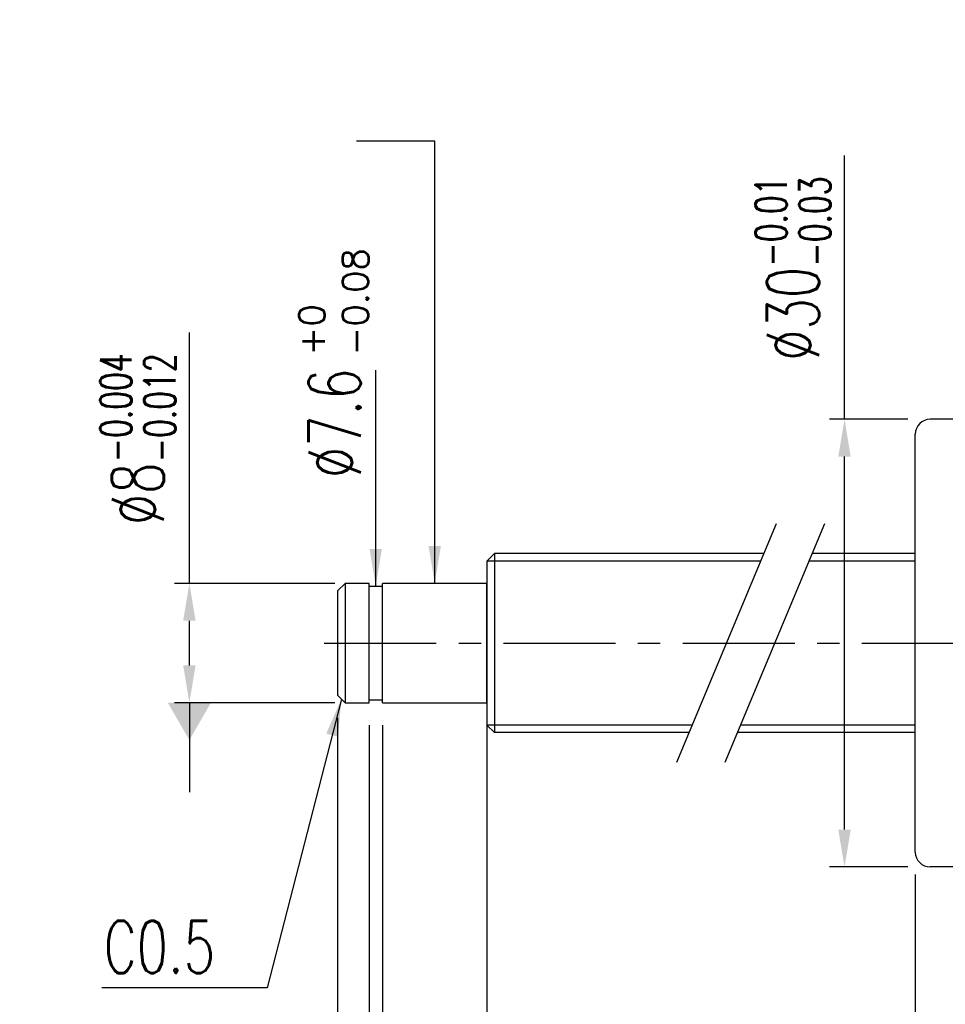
# Model space of a CAD drawing. Extents: x -448 to -99, y 37 to 172.
# Tile 2 of 59: x -448 to -386, y 81 to 147. Entities that reach past the tile are written whole.
import ezdxf

# ---------------------------------------------------------------- set-up
doc = ezdxf.new("R2010")
doc.units = 0
doc.header["$LTSCALE"] = 2
doc.header["$MEASUREMENT"] = 0
doc.header["$PDMODE"] = 2
doc.linetypes.add('CENTER', pattern=[2, 1.25, -0.25, 0.25, -0.25])
doc.layers.get('DEFPOINTS').update_dxf_attribs({"linetype": 'CONTINUOUS'})
for name, color, linetype in [('CL', 1, 'CENTER'), ('DIM', 4, 'CONTINUOUS'), ('OUT', 3, 'CONTINUOUS')]:
    doc.layers.add(name, color=color, linetype=linetype)
doc.styles.add('DIM-7', font='SIMPLEX.shx', dxfattribs={"width": 0.7, "bigfont": 'chineset.shx'})
doc.styles.add('STYLE1', font='txt.shx')
doc.dimstyles.get("Standard").update_dxf_attribs({"dimtxt": 0.18, "dimasz": 0.18, "dimexe": 0.18, "dimexo": 0.0625, "dimgap": 0.09, "dimtad": 0, "dimtih": 1, "dimtoh": 1, "dimdec": 4, "dimzin": 0, "dimdsep": 46, "dimtxsty": 'STANDARD', "dimcen": 0.09, "dimadec": 0, "dimazin": 0, "dimtfac": 1, "dimtdec": 4, "dimtofl": 0, "dimtmove": 0, "dimatfit": 0, "dimfxl": 1, "dimtolj": 1, "dimtzin": 0, "dimarcsym": 0})

# ---------------------------------------------------------------- blocks, each defined once
blk = doc.blocks.new('*D20')
at = {"layer": 'DEFPOINTS', "color": 0, "linetype": 'Continuous', "transparency": 16777216}
for p in [(-416.839, 100.752), (-263.561, 98.252), (-263.561, 44.767)]:
    blk.add_point(p, dxfattribs=at)
at = {"layer": 'DIM', "color": 7, "linetype": 'Continuous', "lineweight": -2, "transparency": 16777216}
for p, q in [((-416.839, 99.252), (-416.839, 43.767)), ((-263.561, 96.752), (-263.561, 43.767)), ((-414.339, 44.767), (-266.061, 44.767))]:
    blk.add_line(p, q, dxfattribs=at)
at = {"layer": 'DIM', "color": 7, "linetype": 'Continuous', "transparency": 16777216}
for points in [[(-414.339, 45.184), (-414.339, 44.35), (-416.839, 44.767)], [(-266.061, 45.184), (-266.061, 44.35), (-263.561, 44.767)]]:
    blk.add_solid(points, dxfattribs=at)
at = {"layer": 'DIM', "color": 7, "linetype": 'Continuous', "transparency": 16777216, "insert": (-340.2, 47.517), "char_height": 3.5, "attachment_point": 5, "style": 'DIM-7'}
blk.add_mtext('\\A1;L2', dxfattribs=at)
blk = doc.blocks.new('*D19')
at = {"layer": 'DEFPOINTS', "color": 0, "linetype": 'Continuous', "transparency": 16777216}
for p in [(-416.839, 100.752), (-278.561, 98.752), (-278.561, 52.496)]:
    blk.add_point(p, dxfattribs=at)
at = {"layer": 'DIM', "color": 7, "linetype": 'Continuous', "lineweight": -2, "transparency": 16777216}
for p, q in [((-416.839, 99.252), (-416.839, 51.496)), ((-278.561, 97.252), (-278.561, 51.496)), ((-414.339, 52.496), (-281.061, 52.496))]:
    blk.add_line(p, q, dxfattribs=at)
at = {"layer": 'DIM', "color": 7, "linetype": 'Continuous', "transparency": 16777216}
for points in [[(-414.339, 52.913), (-414.339, 52.079), (-416.839, 52.496)], [(-281.061, 52.913), (-281.061, 52.079), (-278.561, 52.496)]]:
    blk.add_solid(points, dxfattribs=at)
at = {"layer": 'DIM', "color": 7, "linetype": 'Continuous', "transparency": 16777216, "insert": (-347.7, 56.163), "char_height": 3.5, "attachment_point": 5, "style": 'DIM-7'}
blk.add_mtext('\\A1;L1 (hardened)', dxfattribs=at)
blk = doc.blocks.new('*D16')
at = {"layer": 'DEFPOINTS', "color": 0, "linetype": 'Continuous', "transparency": 16777216}
for p in [(-388.155, 90.752), (-335.155, 80.752), (-388.155, 62.504)]:
    blk.add_point(p, dxfattribs=at)
at = {"layer": 'DIM', "color": 7, "linetype": 'Continuous', "lineweight": -2, "transparency": 16777216}
for p, q in [((-388.155, 89.252), (-388.155, 61.504)), ((-335.155, 79.252), (-335.155, 61.504)), ((-337.655, 62.504), (-385.655, 62.504))]:
    blk.add_line(p, q, dxfattribs=at)
at = {"layer": 'DIM', "color": 7, "linetype": 'Continuous', "transparency": 16777216}
for points in [[(-385.655, 62.921), (-385.655, 62.087), (-388.155, 62.504)], [(-337.655, 62.921), (-337.655, 62.087), (-335.155, 62.504)]]:
    blk.add_solid(points, dxfattribs=at)
at = {"layer": 'DIM', "color": 7, "linetype": 'Continuous', "transparency": 16777216, "insert": (-361.655, 65.254), "char_height": 3.5, "attachment_point": 5, "style": 'DIM-7'}
blk.add_mtext('\\A1;53', dxfattribs=at)
blk = doc.blocks.new('*D14')
at = {"layer": 'DEFPOINTS', "color": 0, "linetype": 'Continuous', "transparency": 16777216}
for p in [(-426.839, 101.252), (-218.561, 101.252), (-426.839, 38.163)]:
    blk.add_point(p, dxfattribs=at)
at = {"layer": 'DIM', "color": 7, "linetype": 'Continuous', "lineweight": -2, "transparency": 16777216}
for p, q in [((-426.839, 99.752), (-426.839, 37.163)), ((-218.561, 99.752), (-218.561, 37.163)), ((-221.061, 38.163), (-424.339, 38.163))]:
    blk.add_line(p, q, dxfattribs=at)
at = {"layer": 'DIM', "color": 7, "linetype": 'Continuous', "transparency": 16777216}
for points in [[(-424.339, 38.58), (-424.339, 37.747), (-426.839, 38.163)], [(-221.061, 38.58), (-221.061, 37.747), (-218.561, 38.163)]]:
    blk.add_solid(points, dxfattribs=at)
at = {"layer": 'DIM', "color": 7, "linetype": 'Continuous', "transparency": 16777216, "insert": (-322.7, 40.913), "char_height": 3.5, "attachment_point": 5, "style": 'DIM-7'}
blk.add_mtext('\\A1;L3', dxfattribs=at)
blk = doc.blocks.new('*D18')
at = {"layer": 'DEFPOINTS', "color": 0, "linetype": 'Continuous', "transparency": 16777216}
for p in [(-392.897, 119.752), (-387.155, 119.752), (-387.155, 89.752)]:
    blk.add_point(p, dxfattribs=at)
at = {"layer": 'DIM', "color": 7, "linetype": 'Continuous', "lineweight": -2, "transparency": 16777216}
for p, q in [((-392.897, 119.752), (-392.897, 137.435)), ((-388.655, 119.752), (-393.897, 119.752)), ((-392.897, 92.252), (-392.897, 117.252)), ((-388.655, 89.752), (-393.897, 89.752))]:
    blk.add_line(p, q, dxfattribs=at)
at = {"layer": 'DIM', "color": 7, "linetype": 'Continuous', "transparency": 16777216}
for points in [[(-393.314, 117.252), (-392.481, 117.252), (-392.897, 119.752)], [(-393.314, 92.252), (-392.481, 92.252), (-392.897, 89.752)]]:
    blk.add_solid(points, dxfattribs=at)
at = {"layer": 'DIM', "color": 7, "linetype": 'Continuous', "transparency": 16777216, "insert": (-396.347, 129.843), "char_height": 3.5, "attachment_point": 5, "rotation": 90, "style": 'DIM-7'}
blk.add_mtext('\\A1;%%c30{\\H2.100000;\\S-0.01^ -0.03;}', dxfattribs=at)
blk = doc.blocks.new('*D13')
at = {"layer": 'DEFPOINTS', "color": 0, "linetype": 'Continuous', "transparency": 16777216}
for p in [(-436.769, 108.752), (-425.539, 108.752), (-425.539, 100.752)]:
    blk.add_point(p, dxfattribs=at)
at = {"layer": 'DIM', "color": 7, "linetype": 'Continuous', "lineweight": -2, "transparency": 16777216}
for p, q in [((-436.769, 108.752), (-436.769, 125.572)), ((-427.039, 108.752), (-437.769, 108.752)), ((-436.769, 103.252), (-436.769, 106.252)), ((-427.039, 100.752), (-437.769, 100.752))]:
    blk.add_line(p, q, dxfattribs=at)
at = {"layer": 'DIM', "color": 7, "linetype": 'Continuous', "transparency": 16777216}
for points in [[(-437.185, 106.252), (-436.352, 106.252), (-436.769, 108.752)], [(-437.185, 103.252), (-436.352, 103.252), (-436.769, 100.752)]]:
    blk.add_solid(points, dxfattribs=at)
at = {"layer": 'DIM', "color": 7, "linetype": 'Continuous', "transparency": 16777216, "insert": (-440.219, 118.412), "char_height": 3.5, "attachment_point": 5, "rotation": 90, "style": 'DIM-7'}
blk.add_mtext('\\A1;%%c8{\\H2.100000;\\S-0.004^ -0.012;}', dxfattribs=at)
blk = doc.blocks.new('*D12')
at = {"layer": 'DEFPOINTS', "color": 0, "linetype": 'Continuous', "transparency": 16777216}
for p in [(-424.739, 100.752), (-423.839, 100.752), (-424.739, 73.241)]:
    blk.add_point(p, dxfattribs=at)
at = {"layer": 'DIM', "color": 7, "linetype": 'Continuous', "lineweight": -2, "transparency": 16777216}
for p, q in [((-424.739, 99.252), (-424.739, 72.241)), ((-423.839, 99.252), (-423.839, 72.241)), ((-427.239, 73.241), (-442.752, 73.241)), ((-423.839, 73.241), (-424.739, 73.241)), ((-421.339, 73.241), (-418.839, 73.241))]:
    blk.add_line(p, q, dxfattribs=at)
at = {"layer": 'DIM', "color": 7, "linetype": 'Continuous', "transparency": 16777216}
for points in [[(-427.239, 73.658), (-427.239, 72.825), (-424.739, 73.241)], [(-421.339, 73.658), (-421.339, 72.825), (-423.839, 73.241)]]:
    blk.add_solid(points, dxfattribs=at)
at = {"layer": 'DIM', "color": 7, "linetype": 'Continuous', "transparency": 16777216, "insert": (-436.701, 76.691), "char_height": 3.5, "attachment_point": 5, "style": 'DIM-7'}
blk.add_mtext('\\A1;0.9{\\H2.100000;\\S+0.1^ -0;}', dxfattribs=at)
blk = doc.blocks.new('*D11')
at = {"layer": 'DEFPOINTS', "color": 0, "linetype": 'Continuous', "transparency": 16777216}
for p in [(-424.739, 100.752), (-416.839, 100.752), (-416.839, 67.149)]:
    blk.add_point(p, dxfattribs=at)
at = {"layer": 'DIM', "color": 7, "linetype": 'Continuous', "lineweight": -2, "transparency": 16777216}
for p, q in [((-424.739, 99.252), (-424.739, 66.149)), ((-416.839, 99.252), (-416.839, 66.149)), ((-422.239, 67.149), (-419.339, 67.149)), ((-416.839, 67.149), (-401.171, 67.149))]:
    blk.add_line(p, q, dxfattribs=at)
at = {"layer": 'DIM', "color": 7, "linetype": 'Continuous', "transparency": 16777216}
for points in [[(-422.239, 67.566), (-422.239, 66.733), (-424.739, 67.149)], [(-419.339, 67.566), (-419.339, 66.733), (-416.839, 67.149)]]:
    blk.add_solid(points, dxfattribs=at)
at = {"layer": 'DIM', "color": 7, "linetype": 'Continuous', "transparency": 16777216, "insert": (-407.222, 70.599), "char_height": 3.5, "attachment_point": 5, "style": 'DIM-7'}
blk.add_mtext('\\A1;7.9{\\H2.100000;\\S+0.1^ -0;}', dxfattribs=at)
blk = doc.blocks.new('*D10')
at = {"layer": 'DEFPOINTS', "color": 0, "linetype": 'Continuous', "transparency": 16777216}
for p in [(-426.839, 101.252), (-416.839, 100.752), (-416.839, 59.365)]:
    blk.add_point(p, dxfattribs=at)
at = {"layer": 'DIM', "color": 7, "linetype": 'Continuous', "lineweight": -2, "transparency": 16777216}
for p, q in [((-426.839, 99.752), (-426.839, 58.365)), ((-416.839, 99.252), (-416.839, 58.365)), ((-424.339, 59.365), (-419.339, 59.365))]:
    blk.add_line(p, q, dxfattribs=at)
at = {"layer": 'DIM', "color": 7, "linetype": 'Continuous', "transparency": 16777216}
for points in [[(-424.339, 59.782), (-424.339, 58.948), (-426.839, 59.365)], [(-419.339, 59.782), (-419.339, 58.948), (-416.839, 59.365)]]:
    blk.add_solid(points, dxfattribs=at)
at = {"layer": 'DIM', "color": 7, "linetype": 'Continuous', "transparency": 16777216, "insert": (-421.839, 62.115), "char_height": 3.5, "attachment_point": 5, "style": 'DIM-7'}
blk.add_mtext('\\A1;10', dxfattribs=at)

msp = doc.modelspace()

# ---------------------------------------------------------------- linework, layer by layer
at = {"layer": 'CL', "color": 7, "linetype": 'CENTER', "ltscale": 3}
msp.add_line((-427.735, 104.752), (-334.093, 104.752), dxfattribs=at)
at = {"layer": 'DIM', "color": 7}
for p, q in [((-397.485, 112.752), (-404.158, 96.752)), ((-394.234, 112.752), (-400.907, 96.752))]:
    msp.add_line(p, q, dxfattribs=at)
at = {"layer": 'DIM', "color": 7, "linetype": 'Continuous'}
for p, q in [((-398.527, 110.252), (-416.839, 110.252)), ((-388.155, 110.252), (-395.277, 110.252)), ((-403.115, 99.252), (-416.839, 99.252)), ((-388.155, 99.252), (-399.865, 99.252))]:
    msp.add_line(p, q, dxfattribs=at)
at = {"layer": 'OUT', "color": 7}
for p, q in [((-345.155, 119.752), (-387.155, 119.752)), ((-388.155, 90.752), (-388.155, 118.752)), ((-345.155, 89.752), (-387.155, 89.752))]:
    msp.add_line(p, q, dxfattribs=at)
at = {"layer": 'OUT', "color": 7, "linetype": 'Continuous'}
for p, q in [((-416.339, 110.752), (-416.839, 110.252)), ((-416.839, 110.252), (-416.839, 99.252)), ((-398.319, 110.752), (-416.339, 110.752)), ((-416.339, 110.752), (-416.339, 98.752)), ((-388.155, 110.752), (-395.068, 110.752)), ((-426.339, 108.752), (-426.839, 108.252)), ((-426.839, 108.252), (-426.839, 101.252)), ((-426.339, 108.752), (-426.339, 100.752)), ((-424.739, 108.752), (-426.339, 108.752)), ((-424.739, 100.752), (-424.739, 108.752)), ((-423.839, 108.552), (-424.739, 108.552)), ((-423.839, 100.752), (-423.839, 108.752)), ((-416.839, 108.752), (-423.839, 108.752)), ((-416.839, 100.752), (-416.839, 108.752)), ((-426.839, 101.252), (-426.339, 100.752)), ((-424.739, 100.952), (-423.839, 100.952)), ((-426.339, 100.752), (-424.739, 100.752)), ((-423.839, 100.752), (-416.839, 100.752)), ((-416.839, 99.252), (-416.339, 98.752)), ((-403.324, 98.752), (-416.339, 98.752)), ((-388.155, 98.752), (-400.073, 98.752))]:
    msp.add_line(p, q, dxfattribs=at)
at = {"layer": 'OUT', "color": 7}
for centre, start, end in [((-387.155, 118.752), 90, 180), ((-387.155, 90.752), 180, 270)]:
    msp.add_arc(centre, 1, start, end, dxfattribs=at)

# ---------------------------------------------------------------- texts
at = {"layer": 'DIM', "color": 7, "linetype": 'Continuous', "style": 'STYLE1'}
for s, p in [('-0.08', (-424.776, 124.01)), ('+0', (-427.692, 124.01))]:
    msp.add_text(s, height=1.75, rotation=90, dxfattribs=at).set_placement(p)
at = {"layer": 'DIM', "color": 7, "linetype": 'Continuous', "insert": (-427.039, 115.807), "char_height": 3.5, "attachment_point": 4, "rotation": 90, "style": 'DIM-7'}
msp.add_mtext('\\A1;%%c7.6', dxfattribs=at)
at = {"layer": 'DIM', "color": 7, "linetype": 'Continuous', "insert": (-435.051, 82.641), "char_height": 3.5, "attachment_point": 9, "style": 'DIM-7'}
msp.add_mtext('\\A1;C0.5', dxfattribs=at)

# ---------------------------------------------------------------- dimensions: what is measured, and where the dimension line sits
at = {"layer": 'DIM', "color": 7, "linetype": 'Continuous'}
for base, p1, p2, override, picture, middle in [((-392.897, 119.752), (-387.155, 89.752), (-387.155, 119.752), {"dimtxt": 3.5, "dimasz": 2.5, "dimexe": 1, "dimexo": 1.5, "dimgap": 1, "dimtad": 1, "dimtih": 0, "dimtoh": 0, "dimdec": 2, "dimzin": 8, "dimtxsty": 'DIM-7', "dimclrd": 7, "dimclre": 7, "dimclrt": 7, "dimtol": 1, "dimtp": -0.01, "dimtm": 0.03, "dimtfac": 0.6, "dimtix": 1, "dimtofl": 1, "dimatfit": 3, "dimtzin": 8}, '*D18', (-392.897, 129.843)), ((-436.769, 108.752), (-425.539, 100.752), (-425.539, 108.752), {"dimtxt": 3.5, "dimasz": 2.5, "dimexe": 1, "dimexo": 1.5, "dimgap": 1, "dimtad": 1, "dimtih": 0, "dimtoh": 0, "dimdec": 2, "dimzin": 8, "dimtxsty": 'DIM-7', "dimclrd": 7, "dimclre": 7, "dimclrt": 7, "dimtol": 1, "dimtp": -0.004, "dimtm": 0.012, "dimtfac": 0.6, "dimtix": 1, "dimtofl": 1, "dimatfit": 3, "dimtzin": 8}, '*D13', (-436.769, 118.412))]:
    dim = msp.add_linear_dim(base=base, p1=p1, p2=p2, angle=90, text='%%c<>', dimstyle='STANDARD', override=override, dxfattribs=at)
    dim.commit()
    dim.dimension.update_dxf_attribs({"geometry": picture, "text_midpoint": middle, "dimtype": 160})
for base, p1, p2, text, picture, middle in [((-426.839, 38.163), (-218.561, 101.252), (-426.839, 101.252), 'L3', '*D14', (-322.7, 40.913)), ((-263.561, 44.767), (-416.839, 100.752), (-263.561, 98.252), 'L2', '*D20', (-340.2, 47.517)), ((-278.561, 52.496), (-416.839, 100.752), (-278.561, 98.752), 'L1 (hardened)', '*D19', (-347.7, 56.163))]:
    dim = msp.add_linear_dim(base=base, p1=p1, p2=p2, text=text, dimstyle='STANDARD', override={"dimtxt": 3.5, "dimasz": 2.5, "dimexe": 1, "dimexo": 1.5, "dimgap": 1, "dimtad": 1, "dimtih": 0, "dimtoh": 0, "dimdec": 2, "dimzin": 8, "dimtxsty": 'DIM-7', "dimclrd": 7, "dimclre": 7, "dimclrt": 7, "dimtfac": 0.6, "dimtix": 1, "dimtofl": 1, "dimatfit": 3, "dimtzin": 8}, dxfattribs=at)
    dim.commit()
    dim.dimension.update_dxf_attribs({"geometry": picture, "text_midpoint": middle})
for base, p1, p2, picture, middle in [((-416.839, 59.365), (-426.839, 101.252), (-416.839, 100.752), '*D10', (-421.839, 62.115)), ((-388.155, 62.504), (-335.155, 80.752), (-388.155, 90.752), '*D16', (-361.655, 65.254))]:
    dim = msp.add_linear_dim(base=base, p1=p1, p2=p2, dimstyle='STANDARD', override={"dimtxt": 3.5, "dimasz": 2.5, "dimexe": 1, "dimexo": 1.5, "dimgap": 1, "dimtad": 1, "dimtih": 0, "dimtoh": 0, "dimdec": 2, "dimzin": 8, "dimtxsty": 'DIM-7', "dimclrd": 7, "dimclre": 7, "dimclrt": 7, "dimtfac": 0.6, "dimtix": 1, "dimtofl": 1, "dimatfit": 3, "dimtzin": 8}, dxfattribs=at)
    dim.commit()
    dim.dimension.update_dxf_attribs({"geometry": picture, "text_midpoint": middle})
for base, p1, p2, picture, middle in [((-424.739, 73.241), (-423.839, 100.752), (-424.739, 100.752), '*D12', (-436.701, 73.241)), ((-416.839, 67.149), (-424.739, 100.752), (-416.839, 100.752), '*D11', (-407.222, 67.149))]:
    dim = msp.add_linear_dim(base=base, p1=p1, p2=p2, dimstyle='STANDARD', override={"dimtxt": 3.5, "dimasz": 2.5, "dimexe": 1, "dimexo": 1.5, "dimgap": 1, "dimtad": 1, "dimtih": 0, "dimtoh": 0, "dimdec": 2, "dimzin": 8, "dimtxsty": 'DIM-7', "dimclrd": 7, "dimclre": 7, "dimclrt": 7, "dimtol": 1, "dimtp": 0.1, "dimtfac": 0.6, "dimtix": 1, "dimtofl": 1, "dimatfit": 3, "dimtzin": 8}, dxfattribs=at)
    dim.commit()
    dim.dimension.update_dxf_attribs({"geometry": picture, "text_midpoint": middle, "dimtype": 160})

# ---------------------------------------------------------------- leaders
for points, override in [([(-420.339, 108.752), (-420.339, 138.393), (-425.586, 138.393)], {"dimtxt": 3.5, "dimasz": 2.5, "dimexe": 1, "dimexo": 1.5, "dimgap": 1, "dimtad": 1, "dimtih": 0, "dimtoh": 0, "dimdec": 2, "dimzin": 8, "dimtxsty": 'DIM-7', "dimclrd": 7, "dimclre": 4, "dimclrt": 7, "dimtfac": 0.6, "dimtix": 1, "dimtofl": 1, "dimtzin": 8}), ([(-436.769, 100.752), (-436.769, 94.764)], {"dimtxt": 3.5, "dimasz": 2.5, "dimexe": 1, "dimexo": 1.5, "dimgap": 1, "dimtad": 1, "dimtih": 0, "dimtoh": 0, "dimdec": 2, "dimzin": 8, "dimtxsty": 'DIM-7', "dimclrd": 7, "dimclre": 7, "dimclrt": 7, "dimtfac": 0.6, "dimtix": 1, "dimtofl": 1, "dimatfit": 3, "dimldrblk": 'DATUMFILLED', "dimtzin": 8})]:
    msp.add_leader(points, dimstyle='STANDARD', override=override, dxfattribs=at)
at = {"layer": 'DIM', "color": 7, "linetype": 'Continuous', "annotation_type": 0, "has_hookline": 1, "hookline_direction": 0, "text_width": 7.233, "horizontal_direction": (0, 1, 0)}
msp.add_leader([(-424.289, 108.552), (-424.289, 114.807)], dimstyle='STANDARD', override={"dimtxt": 3.5, "dimasz": 2.5, "dimexe": 1, "dimexo": 1.5, "dimgap": 1, "dimtad": 1, "dimtih": 0, "dimtoh": 0, "dimdec": 2, "dimzin": 8, "dimtxsty": 'DIM-7', "dimclrd": 7, "dimclre": 7, "dimclrt": 7, "dimtfac": 0.6, "dimtix": 1, "dimtofl": 1, "dimatfit": 3, "dimtzin": 8}, dxfattribs=at)
at = {"layer": 'DIM', "color": 7, "linetype": 'Continuous', "annotation_type": 0, "has_hookline": 1, "hookline_direction": 1, "text_width": 7.583}
msp.add_leader([(-426.589, 101.002), (-431.551, 81.641), (-434.051, 81.641)], dimstyle='STANDARD', override={"dimtxt": 3.5, "dimasz": 2.5, "dimexe": 1, "dimexo": 1.5, "dimgap": 1, "dimtad": 1, "dimtih": 0, "dimtoh": 0, "dimdec": 2, "dimzin": 8, "dimtxsty": 'DIM-7', "dimclrd": 7, "dimclre": 7, "dimclrt": 7, "dimtfac": 0.6, "dimtix": 1, "dimtofl": 1, "dimatfit": 3, "dimtzin": 8}, dxfattribs=at)

doc.saveas('drawing.dxf')
